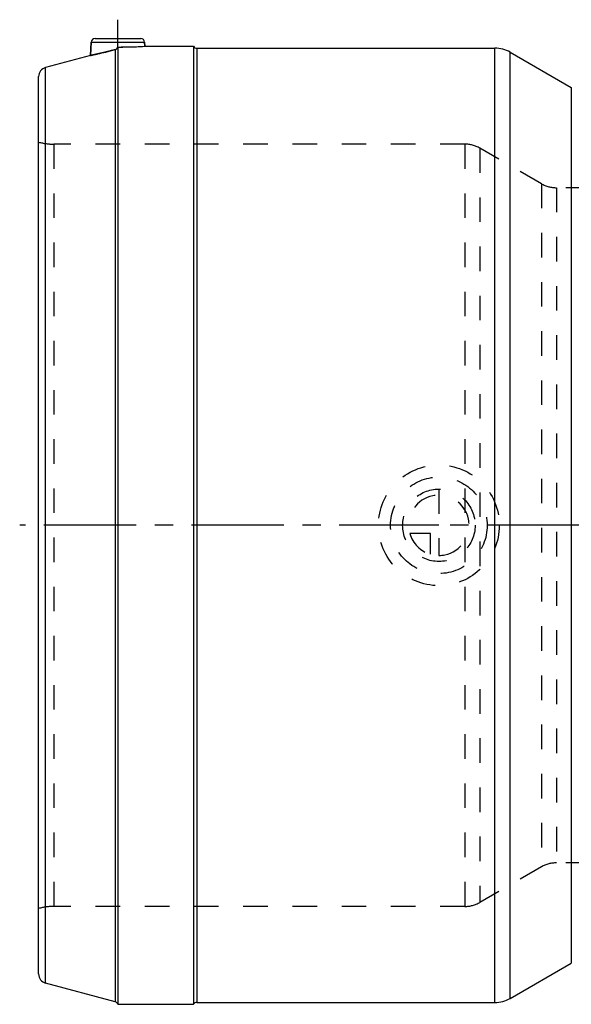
# Model space of a CAD drawing. Header units: millimetres. Extents: x 288 to 710, y 372 to 633.
# Tile 1 of 12: x 288 to 434, y 372 to 633. Entities that reach past the tile are written whole.
import ezdxf

# ---------------------------------------------------------------- set-up
doc = ezdxf.new("R2010")
doc.units = ezdxf.units.MM
doc.header["$LTSCALE"] = 65.185185
doc.linetypes.add('CENTER', pattern=[0.6, 0.375, -0.075, 0.075, -0.075])
doc.linetypes.add('HIDDEN', pattern=[0.2, 0.1, -0.1])
for name, color, linetype in [('KOERPER', 7, 'CONTINUOUS'), ('KONST.EL_MIT_GEO', 7, 'CONTINUOUS'), ('KURVEN', 7, 'CONTINUOUS')]:
    doc.layers.add(name, color=color, linetype=linetype)

msp = doc.modelspace()

# ---------------------------------------------------------------- linework, layer by layer
at = {"layer": 'KOERPER', "color": 2, "linetype": 'CENTER'}
for p, q in [((313.83, 625.68), (313.83, 632.93)), ((709.8, 498.88), (287.83, 498.88))]:
    msp.add_line(p, q, dxfattribs=at)
at = {"layer": 'KOERPER', "color": 7, "linetype": 'Continuous'}
for p, q in [((306.78, 626.98), (306.6, 623.44)), ((320.88, 626.98), (320.94, 625.88)), ((313.13, 624.99), (313.13, 498.88)), ((313.83, 625.68), (313.83, 498.88)), ((320.94, 625.88), (333.83, 625.88)), ((334.7, 625.38), (413.69, 625.38)), ((417.69, 624.31), (433.89, 614.95)), ((417.69, 373.45), (433.89, 382.81)), ((313.83, 371.88), (333.83, 371.88)), ((334.7, 372.38), (413.69, 372.38))]:
    msp.add_line(p, q, dxfattribs=at)
at = {"layer": 'KOERPER', "color": 8, "linetype": 'HIDDEN'}
for p, q in [((452.02, 588.38), (429.98, 588.38)), ((452.02, 409.38), (429.98, 409.38))]:
    msp.add_line(p, q, dxfattribs=at)
msp.add_arc((313.82, 752.66), 126.98, 270.0044, 273.2132, dxfattribs=at)
at = {"layer": 'KOERPER', "color": 7, "linetype": 'Continuous'}
msp.add_arc((313.83, 752.42), 126.73, 270.0013, 273.2163, dxfattribs=at)
at = {"layer": 'KOERPER', "color": 8, "linetype": 'HIDDEN'}
msp.add_open_spline([(313.13, 624.99), (312.7, 624.88), (311.87, 624.66), (310.66, 624.36), (309.55, 624.1), (308.7, 623.9), (308.1, 623.77), (307.72, 623.68), (307.39, 623.61), (307.11, 623.55), (306.9, 623.51), (306.76, 623.48), (306.67, 623.46), (306.63, 623.45), (306.61, 623.45), (306.6, 623.44), (306.6, 623.44)], degree=3, knots=[0, 0, 0, 0, 0.197057, 0.384929, 0.557327, 0.7082, 0.773805, 0.832019, 0.882272, 0.924088, 0.957045, 0.98083, 0.989198, 0.995191, 0.998796, 1, 1, 1, 1], dxfattribs=at)
at = {"layer": 'KOERPER', "color": 7, "linetype": 'Continuous'}
for points, knots in [([(306.6, 623.44), (306.64, 623.45), (306.81, 623.48), (307.17, 623.57), (307.77, 623.69), (308.95, 623.96), (310.76, 624.38), (312.3, 624.77), (313.13, 624.99)], [0, 0, 0, 0, 0.019167, 0.075906, 0.167974, 0.291794, 0.615069, 1, 1, 1, 1]), ([(313.13, 624.99), (313.29, 625.04), (313.6, 625.21), (313.79, 625.52), (313.83, 625.68)], [0, 0, 0, 0, 0.499958, 1, 1, 1, 1])]:
    msp.add_open_spline(points, degree=3, knots=knots, dxfattribs=at)
at = {"layer": 'KONST.EL_MIT_GEO', "color": 7, "linetype": 'Continuous'}
for p, q in [((306.6, 623.44), (306.78, 626.98)), ((306.78, 626.98), (320.88, 626.98)), ((307.78, 627.93), (319.88, 627.93)), ((320.94, 625.88), (320.88, 626.98)), ((333.83, 625.88), (333.83, 371.88)), ((334.7, 625.38), (334.7, 372.38)), ((413.69, 372.38), (413.69, 625.38)), ((417.69, 373.45), (417.69, 624.31)), ((306.6, 623.44), (294.69, 620.25)), ((294.69, 377.51), (294.69, 620.25)), ((292.83, 379.93), (292.83, 617.84)), ((433.89, 614.95), (433.89, 382.81)), ((313.13, 498.88), (313.13, 372.57)), ((313.83, 498.88), (313.83, 371.88)), ((313.13, 372.57), (294.69, 377.51))]:
    msp.add_line(p, q, dxfattribs=at)
at = {"layer": 'KONST.EL_MIT_GEO', "color": 8, "linetype": 'HIDDEN'}
for p, q in [((296.86, 599.93), (296.86, 397.83)), ((405.69, 599.93), (296.86, 599.93)), ((405.69, 599.93), (405.69, 397.83)), ((409.69, 598.86), (409.69, 398.9)), ((425.98, 589.45), (409.69, 598.86)), ((425.98, 589.45), (425.98, 408.31)), ((429.98, 588.38), (429.98, 409.38)), ((425.98, 408.31), (409.69, 398.9)), ((405.69, 397.83), (296.86, 397.83))]:
    msp.add_line(p, q, dxfattribs=at)
at = {"layer": 'KONST.EL_MIT_GEO', "color": 7, "linetype": 'Continuous'}
for centre, radius, start, end in [((307.78, 626.93), 1, 90, 177), ((319.88, 626.93), 1, 3, 90), ((334.7, 626.38), 1, 210, 270), ((413.69, 617.38), 8, 60, 90), ((295.33, 617.84), 2.5, 105, 180), ((295.33, 379.93), 2.5, 180, 255), ((413.69, 380.38), 8, 270, 300), ((312.87, 371.6), 1, 16.1337, 74.9997), ((334.7, 371.38), 1, 90, 150)]:
    msp.add_arc(centre, radius, start, end, dxfattribs=at)
at = {"layer": 'KONST.EL_MIT_GEO', "color": 8, "linetype": 'HIDDEN'}
for centre, radius, start, end in [((296.86, 614.93), 15, 254.4364, 270), ((405.69, 591.93), 8, 60, 90), ((429.98, 596.38), 8, 240, 270), ((429.98, 401.38), 8, 90, 120), ((296.86, 382.83), 15, 90, 105.5636), ((405.69, 405.83), 8, 270, 300)]:
    msp.add_arc(centre, radius, start, end, dxfattribs=at)
at = {"layer": 'KURVEN', "color": 8, "linetype": 'HIDDEN'}
for p, q in [((398.83, 508.48), (398.83, 490.88)), ((398.83, 498.88), (389.23, 498.88)), ((396.63, 496.68), (391.14, 496.68)), ((396.63, 491.19), (396.63, 496.68))]:
    msp.add_line(p, q, dxfattribs=at)
for radius in [16, 12.8, 9.6]:
    msp.add_circle((398.83, 498.88), radius, dxfattribs=at)
for start, end in [(270, 180), (195.962, 254.038)]:
    msp.add_arc((398.83, 498.88), 8, start, end, dxfattribs=at)

doc.saveas('drawing.dxf')
